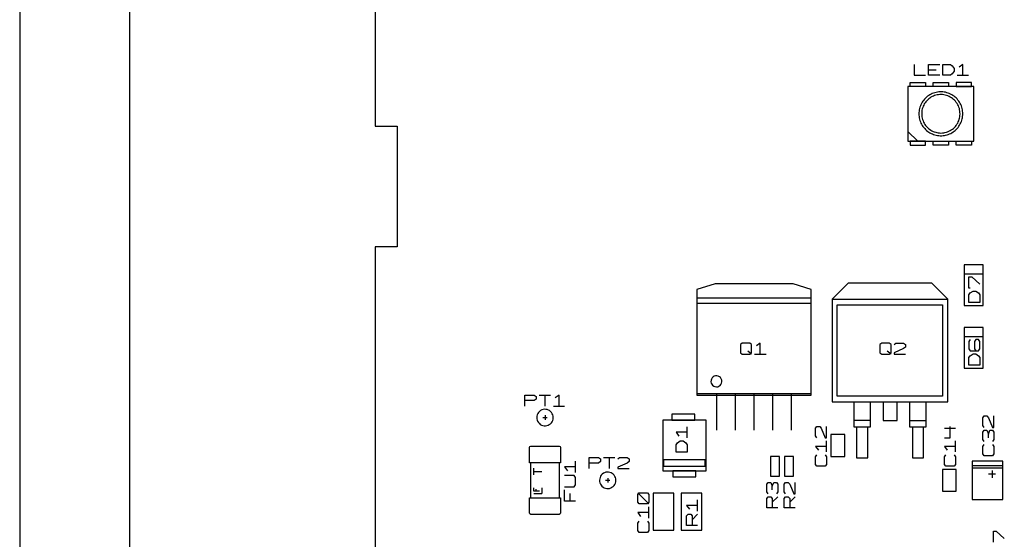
# Model space of a CAD drawing. Extents: x -92 to 503, y -336 to 505.
# Tile 6 of 14: x -92 to 162, y 114 to 248. Entities that reach past the tile are written whole.
import ezdxf

# ---------------------------------------------------------------- set-up
doc = ezdxf.new("R2010")
doc.units = 0
doc.layers.add('1', color=1, linetype='CONTINUOUS')

msp = doc.modelspace()

# ---------------------------------------------------------------- linework, layer by layer
at = {"layer": '1'}
for p, q in [((-91.65, 504.57), (-91.65, -335.7)), ((-63.35, 476.1), (-63.35, -307.23)), ((0, 316.07), (0, 220.67)), ((138.93, 236.57), (138.93, 233.75)), ((142.6, 233.75), (142.6, 236.57)), ((142.6, 236.57), (145.53, 236.57)), ((146.28, 233.75), (146.28, 236.57)), ((146.28, 236.57), (148.23, 236.57)), ((148.23, 236.57), (148.7, 236.22)), ((148.7, 236.22), (149.2, 235.52)), ((151.43, 236.57), (150.45, 235.87)), ((151.43, 233.75), (151.43, 236.57)), ((138.93, 233.75), (141.85, 233.75)), ((142.6, 235.15), (144.55, 235.15)), ((145.53, 233.75), (142.6, 233.75)), ((148.23, 233.75), (146.28, 233.75)), ((148.7, 234.1), (148.23, 233.75)), ((149.2, 234.8), (148.7, 234.1)), ((149.2, 235.52), (149.2, 234.8)), ((149.98, 233.75), (152.88, 233.75)), ((137.85, 230.9), (137.85, 231.9)), ((137.85, 231.9), (141.8, 231.9)), ((141.8, 231.9), (141.8, 230.9)), ((143.78, 230.9), (143.78, 231.9)), ((143.78, 231.9), (147.75, 231.9)), ((147.75, 231.9), (147.75, 230.9)), ((153.68, 231.9), (149.73, 231.9)), ((149.73, 231.9), (149.73, 230.9)), ((153.68, 230.9), (153.68, 231.9)), ((154.25, 230.9), (137.28, 230.9)), ((137.28, 230.9), (137.28, 216.77)), ((141.8, 230.9), (137.85, 230.9)), ((142.63, 228.55), (142.35, 228.35)), ((142.93, 228.72), (142.63, 228.55)), ((143.23, 228.9), (142.93, 228.72)), ((143.55, 229.05), (143.23, 228.9)), ((143.83, 228.4), (143.53, 228.25)), ((143.88, 229.17), (143.55, 229.05)), ((147.75, 230.9), (143.78, 230.9)), ((144.15, 228.52), (143.83, 228.4)), ((144.2, 229.27), (143.88, 229.17)), ((144.5, 228.62), (144.15, 228.52)), ((144.55, 229.35), (144.2, 229.27)), ((144.83, 228.7), (144.5, 228.62)), ((144.88, 229.42), (144.55, 229.35)), ((145.18, 228.75), (144.83, 228.7)), ((145.23, 229.47), (144.88, 229.42)), ((145.53, 228.77), (145.18, 228.75)), ((145.58, 229.5), (145.23, 229.47)), ((145.88, 228.77), (145.53, 228.77)), ((145.93, 229.5), (145.58, 229.5)), ((146.23, 228.77), (145.88, 228.77)), ((146.28, 229.47), (145.93, 229.5)), ((146.55, 228.72), (146.23, 228.77)), ((146.63, 229.42), (146.28, 229.47)), ((146.9, 228.65), (146.55, 228.72)), ((146.98, 229.37), (146.63, 229.42)), ((147.25, 228.55), (146.9, 228.65)), ((147.3, 229.27), (146.98, 229.37)), ((147.58, 228.45), (147.25, 228.55)), ((147.63, 229.17), (147.3, 229.27)), ((147.9, 228.3), (147.58, 228.45)), ((147.95, 229.05), (147.63, 229.17)), ((148.28, 228.9), (147.95, 229.05)), ((148.58, 228.75), (148.28, 228.9)), ((148.88, 228.55), (148.58, 228.75)), ((149.18, 228.35), (148.88, 228.55)), ((149.73, 230.9), (153.68, 230.9)), ((154.25, 216.77), (154.25, 230.9)), ((140.48, 225.87), (140.38, 225.52)), ((140.63, 226.17), (140.48, 225.87)), ((140.78, 226.5), (140.63, 226.17)), ((140.95, 226.8), (140.78, 226.5)), ((141.13, 227.1), (140.95, 226.8)), ((141.35, 227.37), (141.13, 227.1)), ((141.35, 226.05), (141.2, 225.75)), ((141.58, 227.62), (141.35, 227.37)), ((141.5, 226.35), (141.35, 226.05)), ((141.7, 226.65), (141.5, 226.35)), ((141.83, 227.87), (141.58, 227.62)), ((141.9, 226.92), (141.7, 226.65)), ((142.08, 228.12), (141.83, 227.87)), ((142.13, 227.2), (141.9, 226.92)), ((142.35, 228.35), (142.08, 228.12)), ((142.38, 227.45), (142.13, 227.2)), ((142.65, 227.67), (142.38, 227.45)), ((142.93, 227.87), (142.65, 227.67)), ((143.2, 228.07), (142.93, 227.87)), ((143.53, 228.25), (143.2, 228.07)), ((148.2, 228.15), (147.9, 228.3)), ((148.5, 227.97), (148.2, 228.15)), ((148.78, 227.75), (148.5, 227.97)), ((149.05, 227.55), (148.78, 227.75)), ((149.3, 227.3), (149.05, 227.55)), ((149.45, 228.12), (149.18, 228.35)), ((149.53, 227.05), (149.3, 227.3)), ((149.7, 227.9), (149.45, 228.12)), ((149.75, 226.77), (149.53, 227.05)), ((149.95, 227.65), (149.7, 227.9)), ((149.95, 226.47), (149.75, 226.77)), ((150.18, 227.37), (149.95, 227.65)), ((150.13, 226.17), (149.95, 226.47)), ((150.28, 225.87), (150.13, 226.17)), ((150.38, 227.1), (150.18, 227.37)), ((150.4, 225.55), (150.28, 225.87)), ((150.58, 226.82), (150.38, 227.1)), ((150.75, 226.52), (150.58, 226.82)), ((150.9, 226.2), (150.75, 226.52)), ((151.05, 225.87), (150.9, 226.2)), ((151.15, 225.55), (151.05, 225.87)), ((140.13, 224.17), (140.1, 223.82)), ((140.1, 223.82), (140.13, 223.47)), ((140.15, 224.5), (140.13, 224.17)), ((140.13, 223.47), (140.15, 223.12)), ((140.2, 224.85), (140.15, 224.5)), ((140.28, 225.2), (140.2, 224.85)), ((140.38, 225.52), (140.28, 225.2)), ((140.85, 224.4), (140.83, 224.05)), ((140.83, 224.05), (140.83, 223.7)), ((140.83, 223.7), (140.83, 223.35)), ((140.83, 223.35), (140.88, 223)), ((140.9, 224.75), (140.85, 224.4)), ((140.98, 225.07), (140.9, 224.75)), ((141.08, 225.42), (140.98, 225.07)), ((141.2, 225.75), (141.08, 225.42)), ((150.53, 225.2), (150.4, 225.55)), ((150.6, 224.87), (150.53, 225.2)), ((150.68, 224.52), (150.6, 224.87)), ((150.65, 223.07), (150.7, 223.42)), ((150.7, 224.17), (150.68, 224.52)), ((150.73, 223.82), (150.7, 224.17)), ((150.7, 223.42), (150.73, 223.77)), ((150.73, 223.77), (150.73, 223.82)), ((151.25, 225.22), (151.15, 225.55)), ((151.33, 224.87), (151.25, 225.22)), ((151.38, 224.52), (151.33, 224.87)), ((151.4, 224.17), (151.38, 224.52)), ((151.38, 223.17), (151.43, 223.52)), ((151.43, 223.82), (151.4, 224.17)), ((151.43, 223.52), (151.43, 223.82)), ((140.15, 223.12), (140.2, 222.77)), ((140.2, 222.77), (140.28, 222.42)), ((140.28, 222.42), (140.38, 222.1)), ((140.38, 222.1), (140.5, 221.77)), ((140.5, 221.77), (140.63, 221.45)), ((140.63, 221.45), (140.8, 221.15)), ((140.8, 221.15), (140.98, 220.82)), ((140.88, 223), (140.95, 222.67)), ((140.95, 222.67), (141.05, 222.32)), ((140.98, 220.82), (141.15, 220.55)), ((141.05, 222.32), (141.18, 222)), ((141.18, 222), (141.3, 221.67)), ((141.3, 221.67), (141.48, 221.37)), ((141.48, 221.37), (141.65, 221.07)), ((141.65, 221.07), (141.85, 220.8)), ((141.85, 220.8), (142.08, 220.52)), ((149.5, 220.57), (149.7, 220.85)), ((149.7, 220.85), (149.9, 221.12)), ((149.9, 221.12), (150.1, 221.42)), ((150.1, 221.42), (150.25, 221.75)), ((150.25, 221.75), (150.38, 222.05)), ((150.38, 222.05), (150.5, 222.4)), ((150.4, 220.6), (150.6, 220.9)), ((150.5, 222.4), (150.6, 222.72)), ((150.6, 222.72), (150.65, 223.07)), ((150.6, 220.9), (150.78, 221.2)), ((150.78, 221.2), (150.93, 221.5)), ((150.93, 221.5), (151.05, 221.82)), ((151.05, 221.82), (151.18, 222.15)), ((151.18, 222.15), (151.25, 222.5)), ((151.25, 222.5), (151.33, 222.82)), ((151.33, 222.82), (151.38, 223.17)), ((0, 220.67), (5.65, 220.67)), ((5.65, 220.67), (5.65, 189.55)), ((139.83, 216.77), (137.28, 219.3)), ((141.15, 220.55), (141.38, 220.27)), ((141.38, 220.27), (141.6, 220)), ((141.6, 220), (141.85, 219.75)), ((141.85, 219.75), (142.1, 219.52)), ((142.08, 220.52), (142.33, 220.27)), ((142.1, 219.52), (142.38, 219.3)), ((142.33, 220.27), (142.58, 220.05)), ((142.38, 219.3), (142.65, 219.1)), ((142.58, 220.05), (142.85, 219.82)), ((142.65, 219.1), (142.95, 218.92)), ((142.85, 219.82), (143.15, 219.62)), ((142.95, 218.92), (143.28, 218.75)), ((143.15, 219.62), (143.45, 219.45)), ((143.28, 218.75), (143.58, 218.62)), ((143.45, 219.45), (143.75, 219.3)), ((143.58, 218.62), (143.9, 218.5)), ((143.75, 219.3), (144.08, 219.17)), ((143.9, 218.5), (144.25, 218.37)), ((144.08, 219.17), (144.43, 219.07)), ((144.25, 218.37), (144.58, 218.3)), ((144.43, 219.07), (144.75, 219)), ((144.58, 218.3), (144.93, 218.25)), ((144.75, 219), (145.1, 218.92)), ((144.93, 218.25), (145.28, 218.2)), ((145.1, 218.92), (145.45, 218.9)), ((145.45, 218.9), (145.8, 218.87)), ((145.8, 218.87), (146.15, 218.9)), ((146.15, 218.9), (146.5, 218.95)), ((146.33, 218.2), (146.68, 218.25)), ((146.5, 218.95), (146.83, 219)), ((146.68, 218.25), (147, 218.32)), ((146.83, 219), (147.18, 219.1)), ((147, 218.32), (147.35, 218.4)), ((147.18, 219.1), (147.5, 219.2)), ((147.35, 218.4), (147.68, 218.5)), ((147.5, 219.2), (147.83, 219.32)), ((147.68, 218.5), (148, 218.65)), ((147.83, 219.32), (148.13, 219.5)), ((148, 218.65), (148.33, 218.77)), ((148.13, 219.5), (148.43, 219.67)), ((148.33, 218.77), (148.63, 218.95)), ((148.43, 219.67), (148.73, 219.87)), ((148.63, 218.95), (148.93, 219.15)), ((148.73, 219.87), (149, 220.07)), ((148.93, 219.15), (149.2, 219.35)), ((149, 220.07), (149.25, 220.32)), ((149.2, 219.35), (149.48, 219.55)), ((149.25, 220.32), (149.5, 220.57)), ((149.48, 219.55), (149.73, 219.8)), ((149.73, 219.8), (149.98, 220.05)), ((149.98, 220.05), (150.2, 220.32)), ((150.2, 220.32), (150.4, 220.6)), ((137.28, 216.77), (154.25, 216.77)), ((141.8, 216.77), (137.85, 216.77)), ((137.85, 216.77), (137.85, 215.77)), ((137.85, 215.77), (141.8, 215.77)), ((141.8, 215.77), (141.8, 216.77)), ((143.78, 216.77), (147.75, 216.77)), ((143.78, 215.77), (143.78, 216.77)), ((147.75, 215.77), (143.78, 215.77)), ((145.28, 218.2), (145.63, 218.17)), ((145.63, 218.17), (145.98, 218.17)), ((145.98, 218.17), (146.33, 218.2)), ((147.75, 216.77), (147.75, 215.77)), ((149.73, 215.77), (149.73, 216.77)), ((149.73, 216.77), (153.68, 216.77)), ((153.68, 215.77), (149.73, 215.77)), ((153.68, 216.77), (153.68, 215.77)), ((5.65, 189.55), (0, 189.55)), ((0, 189.55), (0, 94.15)), ((156.68, 184.9), (151.78, 184.9)), ((151.78, 184.9), (151.78, 174.4)), ((156.68, 174.4), (156.68, 184.9)), ((121.9, 180.2), (117.75, 176.05)), ((143.45, 180.2), (121.9, 180.2)), ((147.57, 176.05), (143.45, 180.2)), ((156.68, 182.52), (151.78, 182.52)), ((153, 178.9), (153, 181.8)), ((153, 181.8), (153.73, 181.8)), ((153.73, 181.8), (155.83, 179.87)), ((87.57, 180.02), (82.9, 178.57)), ((82.9, 178.57), (82.9, 151.27)), ((107.7, 180.02), (87.57, 180.02)), ((112.37, 178.57), (107.7, 180.02)), ((112.37, 151.27), (112.37, 178.57)), ((153.35, 178.9), (153, 178.9)), ((153, 177.15), (153.35, 177.65)), ((153.35, 177.65), (154.08, 178.12)), ((154.08, 178.12), (154.78, 178.12)), ((154.78, 178.12), (155.48, 177.65)), ((155.48, 177.65), (155.83, 177.15)), ((82.9, 176.42), (112.37, 176.42)), ((117.75, 176.05), (147.57, 176.05)), ((117.75, 176.05), (117.75, 149.6)), ((147.57, 149.6), (147.57, 176.05)), ((153, 175.22), (153, 177.15)), ((155.83, 175.22), (153, 175.22)), ((155.83, 177.15), (155.83, 175.22)), ((82.9, 174.97), (112.37, 174.97)), ((119, 151.02), (119, 174.62)), ((119, 174.62), (146.17, 174.62)), ((146.17, 174.62), (146.17, 151.02)), ((151.78, 174.4), (156.68, 174.4)), ((156.68, 168.72), (151.78, 168.72)), ((151.78, 168.72), (151.78, 158.25)), ((156.68, 158.25), (156.68, 168.72)), ((156.68, 166.37), (151.78, 166.37)), ((153.35, 165.65), (153, 165.15)), ((153, 165.15), (153, 163.22)), ((154.78, 165.65), (154.43, 165.15)), ((154.43, 165.15), (154.43, 163.22)), ((155.48, 165.65), (154.78, 165.65)), ((155.83, 165.15), (155.48, 165.65)), ((155.83, 163.22), (155.83, 165.15)), ((94.57, 164.7), (94.1, 164.35)), ((94.1, 164.35), (94.1, 162.22)), ((96.52, 164.7), (94.57, 164.7)), ((97, 161.87), (96.05, 162.6)), ((97, 164.35), (96.52, 164.7)), ((97, 162.22), (97, 164.35)), ((99.22, 164.7), (98.27, 164)), ((99.22, 161.87), (99.22, 164.7)), ((130.52, 164.7), (130.02, 164.35)), ((130.02, 164.35), (130.02, 162.22)), ((132.45, 164.7), (130.52, 164.7)), ((132.95, 161.87), (131.97, 162.6)), ((132.95, 164.35), (132.45, 164.7)), ((132.95, 162.22), (132.95, 164.35)), ((133.7, 164.35), (134.2, 164.7)), ((136.12, 163.3), (133.7, 162.22)), ((134.2, 164.7), (136.12, 164.7)), ((136.12, 164.7), (136.62, 164.35)), ((136.62, 163.65), (136.12, 163.3)), ((136.62, 164.35), (136.62, 163.65)), ((153, 163.22), (153.35, 162.72)), ((153.35, 162.72), (155.48, 162.72)), ((154.43, 163.22), (154.78, 162.72)), ((155.48, 162.72), (155.83, 163.22)), ((94.1, 162.22), (94.57, 161.87)), ((94.57, 161.87), (96.52, 161.87)), ((96.52, 161.87), (97, 162.22)), ((97.77, 161.87), (100.7, 161.87)), ((130.02, 162.22), (130.52, 161.87)), ((130.52, 161.87), (132.45, 161.87)), ((132.45, 161.87), (132.95, 162.22)), ((133.7, 162.22), (133.7, 161.87)), ((133.7, 161.87), (136.62, 161.87)), ((153, 161), (153.35, 161.47)), ((153, 159.05), (153, 161)), ((153.35, 161.47), (154.08, 161.97)), ((154.08, 161.97), (154.78, 161.97)), ((154.78, 161.97), (155.48, 161.47)), ((155.48, 161.47), (155.83, 161)), ((155.83, 161), (155.83, 159.05)), ((151.78, 158.25), (156.68, 158.25)), ((155.83, 159.05), (153, 159.05)), ((86.55, 155.12), (86.52, 154.77)), ((86.65, 155.45), (86.55, 155.12)), ((86.82, 155.75), (86.65, 155.45)), ((87.07, 156), (86.82, 155.75)), ((87.37, 156.17), (87.07, 156)), ((87.72, 156.25), (87.37, 156.17)), ((88.07, 156.27), (87.72, 156.25)), ((88.4, 156.2), (88.07, 156.27)), ((88.72, 156.05), (88.4, 156.2)), ((88.97, 155.82), (88.72, 156.05)), ((89.17, 155.52), (88.97, 155.82)), ((89.3, 155.2), (89.17, 155.52)), ((89.35, 154.87), (89.3, 155.2)), ((89.35, 154.7), (89.35, 154.87)), ((86.52, 154.77), (86.6, 154.42)), ((86.6, 154.42), (86.72, 154.12)), ((86.72, 154.12), (86.95, 153.85)), ((86.95, 153.85), (87.22, 153.62)), ((87.22, 153.62), (87.55, 153.5)), ((87.55, 153.5), (87.9, 153.45)), ((87.9, 153.45), (88.25, 153.47)), ((88.25, 153.47), (88.57, 153.6)), ((88.57, 153.6), (88.87, 153.8)), ((88.87, 153.8), (89.1, 154.05)), ((89.1, 154.05), (89.25, 154.37)), ((89.25, 154.37), (89.35, 154.7)), ((38.53, 148.5), (38.53, 151.32)), ((38.53, 151.32), (40.95, 151.32)), ((40.95, 149.92), (38.53, 149.92)), ((40.95, 151.32), (41.45, 150.97)), ((41.45, 150.27), (40.95, 149.92)), ((41.45, 150.97), (41.45, 150.27)), ((42.2, 151.32), (45.13, 151.32)), ((43.68, 151.32), (43.68, 148.5)), ((47.35, 151.32), (46.38, 150.62)), ((47.35, 148.5), (47.35, 151.32)), ((82.9, 151.7), (112.37, 151.7)), ((82.9, 151.27), (112.37, 151.27)), ((88.02, 142.3), (88.02, 151.62)), ((92.82, 142.3), (92.82, 151.62)), ((97.62, 142.3), (97.62, 151.62)), ((102.45, 142.3), (102.45, 151.62)), ((107.25, 142.3), (107.25, 151.62)), ((146.17, 151.02), (119, 151.02)), ((42.6, 147.32), (42.33, 147.1)), ((42.6, 147.32), (42.33, 147.1)), ((42.9, 147.47), (42.6, 147.32)), ((42.9, 147.47), (42.6, 147.32)), ((43.25, 147.57), (42.9, 147.47)), ((43.25, 147.57), (42.9, 147.47)), ((43.58, 147.65), (43.25, 147.57)), ((43.58, 147.65), (43.25, 147.57)), ((43.93, 147.62), (43.58, 147.65)), ((43.93, 147.62), (43.58, 147.65)), ((44.28, 147.57), (43.93, 147.62)), ((44.28, 147.57), (43.93, 147.62)), ((44.6, 147.45), (44.28, 147.57)), ((44.6, 147.45), (44.28, 147.57)), ((44.9, 147.3), (44.6, 147.45)), ((44.9, 147.3), (44.6, 147.45)), ((45.18, 147.07), (44.9, 147.3)), ((45.18, 147.07), (44.9, 147.3)), ((45.9, 148.5), (48.8, 148.5)), ((117.75, 149.6), (147.57, 149.6)), ((117.75, 149.6), (123.32, 149.6)), ((123.32, 149.6), (123.32, 143.1)), ((127.65, 143.1), (127.65, 149.6)), ((127.65, 149.6), (130.87, 149.6)), ((130.87, 149.6), (130.87, 144.8)), ((134.47, 144.8), (134.47, 149.6)), ((134.47, 149.6), (137.87, 149.6)), ((137.7, 149.6), (137.7, 143.1)), ((142.02, 143.1), (142.02, 149.6)), ((142.02, 149.6), (147.57, 149.6)), ((41.65, 145.9), (41.63, 145.57)), ((41.65, 145.9), (41.63, 145.57)), ((41.63, 145.57), (41.65, 145.22)), ((41.63, 145.57), (41.65, 145.22)), ((41.75, 146.25), (41.65, 145.9)), ((41.75, 146.25), (41.65, 145.9)), ((41.65, 145.22), (41.73, 144.87)), ((41.65, 145.22), (41.73, 144.87)), ((41.73, 144.87), (41.85, 144.55)), ((41.73, 144.87), (41.85, 144.55)), ((41.9, 146.55), (41.75, 146.25)), ((41.9, 146.55), (41.75, 146.25)), ((42.08, 146.85), (41.9, 146.55)), ((42.08, 146.85), (41.9, 146.55)), ((42.33, 147.1), (42.08, 146.85)), ((42.33, 147.1), (42.08, 146.85)), ((43.18, 145.52), (44.3, 145.52)), ((43.75, 146.1), (43.75, 144.95)), ((45.43, 146.82), (45.18, 147.07)), ((45.43, 146.82), (45.18, 147.07)), ((45.6, 146.52), (45.43, 146.82)), ((45.6, 146.52), (45.43, 146.82)), ((45.58, 144.45), (45.73, 144.75)), ((45.58, 144.45), (45.73, 144.75)), ((45.75, 146.2), (45.6, 146.52)), ((45.75, 146.2), (45.6, 146.52)), ((45.73, 144.75), (45.83, 145.1)), ((45.73, 144.75), (45.83, 145.1)), ((45.83, 145.87), (45.75, 146.2)), ((45.83, 145.87), (45.75, 146.2)), ((45.85, 145.52), (45.83, 145.87)), ((45.85, 145.52), (45.83, 145.87)), ((45.83, 145.1), (45.85, 145.45)), ((45.83, 145.1), (45.85, 145.45)), ((45.85, 145.45), (45.85, 145.52)), ((45.85, 145.45), (45.85, 145.52)), ((74.1, 144.85), (74.1, 131.82)), ((85.25, 144.85), (74.1, 144.85)), ((82.38, 146.4), (76.4, 146.4)), ((76.4, 146.4), (76.4, 144.85)), ((76.4, 144.85), (82.38, 144.85)), ((82.38, 144.85), (82.38, 146.4)), ((85.25, 131.82), (85.25, 144.85)), ((127.65, 144.8), (123.32, 144.8)), ((130.87, 144.8), (134.47, 144.8)), ((137.7, 144.8), (142.02, 144.8)), ((156.6, 145.43), (156.95, 145.93)), ((156.6, 143.5), (156.6, 145.43)), ((156.95, 145.93), (157.65, 145.93)), ((157.65, 145.93), (158.02, 145.43)), ((158.02, 145.43), (159.07, 143)), ((159.42, 143), (159.42, 145.93)), ((41.85, 144.55), (42.03, 144.25)), ((41.85, 144.55), (42.03, 144.25)), ((42.03, 144.25), (42.28, 144)), ((42.03, 144.25), (42.28, 144)), ((42.28, 144), (42.53, 143.77)), ((42.28, 144), (42.53, 143.77)), ((42.53, 143.77), (42.83, 143.6)), ((42.53, 143.77), (42.83, 143.6)), ((42.83, 143.6), (43.18, 143.47)), ((42.83, 143.6), (43.18, 143.47)), ((43.18, 143.47), (43.5, 143.42)), ((43.18, 143.47), (43.5, 143.42)), ((43.5, 143.42), (43.85, 143.4)), ((43.5, 143.42), (43.85, 143.4)), ((43.85, 143.4), (44.2, 143.45)), ((43.85, 143.4), (44.2, 143.45)), ((44.2, 143.45), (44.53, 143.55)), ((44.2, 143.45), (44.53, 143.55)), ((44.53, 143.55), (44.85, 143.7)), ((44.53, 143.55), (44.85, 143.7)), ((44.85, 143.7), (45.13, 143.92)), ((44.85, 143.7), (45.13, 143.92)), ((45.13, 143.92), (45.38, 144.17)), ((45.13, 143.92), (45.38, 144.17)), ((45.38, 144.17), (45.58, 144.45)), ((45.38, 144.17), (45.58, 144.45)), ((80.38, 140.27), (80.38, 143.17)), ((113.48, 142.75), (113.83, 143.22)), ((113.48, 140.8), (113.48, 142.75)), ((113.83, 143.22), (114.55, 143.22)), ((114.55, 143.22), (114.9, 142.75)), ((114.9, 142.75), (115.95, 140.32)), ((116.3, 140.32), (116.3, 143.22)), ((123.32, 143.1), (124.05, 143.1)), ((123.5, 143.1), (127.47, 143.1)), ((124.05, 143.1), (124.05, 135.17)), ((126.92, 135.17), (126.92, 143.1)), ((126.92, 143.1), (127.65, 143.1)), ((137.7, 143.1), (138.42, 143.1)), ((137.87, 143.1), (141.82, 143.1)), ((138.42, 143.1), (138.42, 135.17)), ((141.3, 135.17), (141.3, 143.1)), ((141.3, 143.1), (142.02, 143.1)), ((146.73, 142.75), (149.55, 142.75)), ((148.13, 140.32), (148.13, 143.22)), ((156.95, 143), (156.6, 143.5)), ((156.6, 141.75), (156.95, 142.25)), ((156.95, 142.25), (157.65, 142.25)), ((157.65, 142.25), (158.02, 141.28)), ((158.02, 141.28), (158.37, 142.25)), ((158.37, 142.25), (159.07, 142.25)), ((159.07, 143), (159.42, 143)), ((159.07, 142.25), (159.42, 141.75)), ((80.38, 141.72), (77.55, 141.72)), ((77.55, 141.72), (78.25, 140.75)), ((113.83, 140.32), (113.48, 140.8)), ((115.95, 140.32), (116.3, 140.32)), ((117.43, 141.17), (117.43, 135.5)), ((120.98, 141.17), (117.43, 141.17)), ((120.98, 135.5), (120.98, 141.17)), ((146.73, 140.32), (148.13, 140.32)), ((156.6, 139.83), (156.6, 141.75)), ((156.95, 139.33), (156.6, 139.83)), ((158.02, 140.3), (158.02, 141.28)), ((159.42, 139.83), (159.07, 139.33)), ((159.42, 141.75), (159.42, 139.83)), ((39.78, 137.85), (39.85, 138.05)), ((39.78, 133.87), (39.78, 137.85)), ((39.85, 138.05), (40.05, 138.12)), ((40.05, 138.12), (43.75, 138.12)), ((43.75, 138.12), (47.43, 138.12)), ((47.43, 138.12), (47.63, 138.05)), ((47.63, 138.05), (47.7, 137.85)), ((47.7, 137.85), (47.7, 133.87)), ((77.55, 138.52), (77.9, 139.02)), ((77.55, 136.6), (77.55, 138.52)), ((77.9, 139.02), (78.6, 139.5)), ((78.6, 139.5), (79.33, 139.5)), ((79.33, 139.5), (80.03, 139.02)), ((80.03, 139.02), (80.38, 138.52)), ((80.38, 138.52), (80.38, 136.6)), ((116.3, 138.1), (113.48, 138.1)), ((113.48, 138.1), (114.2, 137.12)), ((116.3, 136.65), (116.3, 139.55)), ((149.55, 138.1), (146.73, 138.1)), ((146.73, 138.1), (147.43, 137.12)), ((149.55, 136.65), (149.55, 139.55)), ((156.6, 138.08), (156.95, 138.58)), ((156.6, 136.15), (156.6, 138.08)), ((159.07, 138.58), (159.42, 138.08)), ((159.42, 138.08), (159.42, 136.15)), ((55.13, 132.4), (55.13, 135.22)), ((55.13, 135.22), (57.55, 135.22)), ((57.55, 135.22), (58.05, 134.87)), ((58.05, 134.87), (58.05, 134.17)), ((58.8, 135.22), (61.73, 135.22)), ((60.25, 135.22), (60.25, 132.4)), ((62.48, 134.87), (62.98, 135.22)), ((62.98, 135.22), (64.9, 135.22)), ((64.9, 135.22), (65.4, 134.87)), ((65.4, 134.87), (65.4, 134.17)), ((85.05, 134.65), (74.3, 134.65)), ((74.3, 134.65), (74.3, 132.95)), ((80.38, 136.6), (77.55, 136.6)), ((85.05, 132.95), (85.05, 134.65)), ((101.9, 135.5), (101.9, 130.4)), ((104.15, 135.5), (101.9, 135.5)), ((104.15, 130.4), (104.15, 135.5)), ((107.75, 135.5), (105.5, 135.5)), ((105.5, 135.5), (105.5, 130.4)), ((107.75, 130.4), (107.75, 135.5)), ((113.48, 135.37), (113.83, 135.87)), ((113.48, 133.45), (113.48, 135.37)), ((115.95, 135.87), (116.3, 135.37)), ((116.3, 135.37), (116.3, 133.45)), ((117.43, 135.5), (120.98, 135.5)), ((124.05, 135.17), (126.92, 135.17)), ((138.42, 135.17), (141.3, 135.17)), ((146.73, 135.37), (147.08, 135.87)), ((146.73, 133.45), (146.73, 135.37)), ((149.2, 135.87), (149.55, 135.37)), ((149.55, 135.37), (149.55, 133.45)), ((156.95, 135.65), (156.6, 136.15)), ((159.07, 135.65), (156.95, 135.65)), ((159.42, 136.15), (159.07, 135.65)), ((47.7, 133.87), (39.78, 133.87)), ((40.05, 124.82), (40.05, 133.87)), ((40.9, 130.77), (40.9, 132.47)), ((47.43, 133.87), (47.43, 124.82)), ((51.63, 132.8), (48.8, 132.8)), ((48.8, 132.8), (49.5, 131.82)), ((51.63, 131.32), (51.63, 134.25)), ((57.55, 133.8), (55.13, 133.8)), ((58.05, 134.17), (57.55, 133.8)), ((64.9, 133.8), (62.48, 132.75)), ((62.48, 132.75), (62.48, 132.4)), ((62.48, 132.4), (65.4, 132.4)), ((65.4, 134.17), (64.9, 133.8)), ((74.3, 132.95), (85.05, 132.95)), ((113.83, 132.95), (113.48, 133.45)), ((115.95, 132.95), (113.83, 132.95)), ((116.3, 133.45), (115.95, 132.95)), ((146.18, 132.17), (146.18, 126.52)), ((149.7, 132.17), (146.18, 132.17)), ((147.08, 132.95), (146.73, 133.45)), ((149.2, 132.95), (147.08, 132.95)), ((149.55, 133.45), (149.2, 132.95)), ((149.7, 126.52), (149.7, 132.17)), ((161.77, 134.3), (153.85, 134.3)), ((153.85, 134.3), (153.85, 124.4)), ((153.87, 133.2), (153.85, 133.2)), ((153.85, 133.2), (153.85, 133.18)), ((153.85, 133.18), (161.77, 133.18)), ((153.87, 132.63), (153.85, 132.63)), ((153.85, 132.63), (153.85, 132.6)), ((153.85, 132.6), (161.77, 132.6)), ((161.77, 124.4), (161.77, 134.3)), ((161.77, 133.18), (161.77, 133.15)), ((161.77, 132.6), (161.77, 132.58)), ((40.9, 131.62), (42.9, 131.62)), ((51.28, 130.57), (48.8, 130.57)), ((51.63, 130.07), (51.28, 130.57)), ((51.63, 128.15), (51.63, 130.07)), ((57.83, 129.75), (57.8, 129.4)), ((57.83, 129.75), (57.8, 129.4)), ((57.93, 130.07), (57.83, 129.75)), ((57.93, 130.07), (57.83, 129.75)), ((58.05, 130.4), (57.93, 130.07)), ((58.05, 130.4), (57.93, 130.07)), ((58.25, 130.67), (58.05, 130.4)), ((58.25, 130.67), (58.05, 130.4)), ((58.5, 130.92), (58.25, 130.67)), ((58.5, 130.92), (58.25, 130.67)), ((58.78, 131.15), (58.5, 130.92)), ((58.78, 131.15), (58.5, 130.92)), ((59.08, 131.3), (58.78, 131.15)), ((59.08, 131.3), (58.78, 131.15)), ((59.4, 131.42), (59.08, 131.3)), ((59.4, 131.42), (59.08, 131.3)), ((59.75, 131.47), (59.4, 131.42)), ((59.75, 131.47), (59.4, 131.42)), ((60.1, 131.47), (59.75, 131.47)), ((60.1, 131.47), (59.75, 131.47)), ((59.9, 129.92), (59.9, 128.77)), ((60.45, 131.4), (60.1, 131.47)), ((60.45, 131.4), (60.1, 131.47)), ((60.78, 131.3), (60.45, 131.4)), ((60.78, 131.3), (60.45, 131.4)), ((61.08, 131.12), (60.78, 131.3)), ((61.08, 131.12), (60.78, 131.3)), ((61.35, 130.9), (61.08, 131.12)), ((61.35, 130.9), (61.08, 131.12)), ((61.6, 130.65), (61.35, 130.9)), ((61.6, 130.65), (61.35, 130.9)), ((61.78, 130.35), (61.6, 130.65)), ((61.78, 130.35), (61.6, 130.65)), ((61.93, 130.05), (61.78, 130.35)), ((61.93, 130.05), (61.78, 130.35)), ((62, 129.7), (61.93, 130.05)), ((62, 129.7), (61.93, 130.05)), ((62.03, 129.35), (62, 129.7)), ((62.03, 129.35), (62, 129.7)), ((74.1, 131.82), (85.25, 131.82)), ((82.65, 131.82), (76.68, 131.82)), ((76.68, 131.82), (76.68, 130.27)), ((76.68, 130.27), (82.65, 130.27)), ((82.65, 130.27), (82.65, 131.82)), ((101.9, 130.4), (104.15, 130.4)), ((105.5, 130.4), (107.75, 130.4)), ((159.82, 130.95), (158.07, 130.95)), ((158.95, 131.9), (158.95, 130)), ((40.9, 126.52), (40.9, 127.37)), ((41.48, 126.52), (41.48, 127.1)), ((42.9, 127.37), (42.9, 125.95)), ((48.8, 127.65), (51.28, 127.65)), ((48.8, 123.97), (48.8, 126.9)), ((51.28, 127.65), (51.63, 128.15)), ((57.8, 129.4), (57.8, 129.05)), ((57.8, 129.4), (57.8, 129.05)), ((57.8, 129.05), (57.9, 128.7)), ((57.8, 129.05), (57.9, 128.7)), ((57.9, 128.7), (58.03, 128.37)), ((57.9, 128.7), (58.03, 128.37)), ((58.03, 128.37), (58.2, 128.1)), ((58.03, 128.37), (58.2, 128.1)), ((58.2, 128.1), (58.43, 127.82)), ((58.2, 128.1), (58.43, 127.82)), ((58.43, 127.82), (58.7, 127.6)), ((58.43, 127.82), (58.7, 127.6)), ((58.7, 127.6), (59, 127.42)), ((58.7, 127.6), (59, 127.42)), ((59, 127.42), (59.33, 127.3)), ((59, 127.42), (59.33, 127.3)), ((59.33, 127.3), (59.68, 127.25)), ((59.33, 127.3), (59.68, 127.25)), ((59.35, 129.35), (60.48, 129.35)), ((59.68, 127.25), (60.03, 127.22)), ((59.68, 127.25), (60.03, 127.22)), ((60.03, 127.22), (60.38, 127.27)), ((60.03, 127.22), (60.38, 127.27)), ((60.38, 127.27), (60.7, 127.37)), ((60.38, 127.27), (60.7, 127.37)), ((60.7, 127.37), (61, 127.55)), ((60.7, 127.37), (61, 127.55)), ((61, 127.55), (61.3, 127.75)), ((61, 127.55), (61.3, 127.75)), ((61.3, 127.75), (61.55, 128)), ((61.3, 127.75), (61.55, 128)), ((61.55, 128), (61.75, 128.27)), ((61.55, 128), (61.75, 128.27)), ((61.75, 128.27), (61.9, 128.6)), ((61.75, 128.27), (61.9, 128.6)), ((61.9, 128.6), (62, 128.92)), ((61.9, 128.6), (62, 128.92)), ((62, 128.92), (62.03, 129.27)), ((62, 128.92), (62.03, 129.27)), ((62.03, 129.27), (62.03, 129.35)), ((62.03, 129.27), (62.03, 129.35)), ((100.9, 128.32), (101.25, 128.8)), ((100.9, 126.37), (100.9, 128.32)), ((101.25, 128.8), (101.98, 128.8)), ((101.98, 128.8), (102.33, 127.85)), ((102.33, 127.85), (102.68, 128.8)), ((102.33, 126.87), (102.33, 127.85)), ((102.68, 128.8), (103.38, 128.8)), ((103.38, 128.8), (103.73, 128.32)), ((103.73, 128.32), (103.73, 126.37)), ((105.4, 128.32), (105.75, 128.8)), ((105.4, 126.37), (105.4, 128.32)), ((105.75, 128.8), (106.45, 128.8)), ((106.45, 128.8), (106.8, 128.32)), ((106.8, 128.32), (107.88, 125.9)), ((108.23, 125.9), (108.23, 128.8)), ((39.78, 120.87), (39.78, 124.82)), ((39.78, 124.82), (47.7, 124.82)), ((42.33, 126.52), (40.9, 126.52)), ((40.9, 125.95), (42.9, 125.95)), ((47.7, 124.82), (47.7, 120.87)), ((50.23, 123.97), (50.23, 125.92)), ((67.68, 125.67), (68.03, 126.15)), ((70.5, 123.25), (67.68, 126.15)), ((67.68, 123.72), (67.68, 125.67)), ((68.03, 126.15), (70.15, 126.15)), ((70.15, 126.15), (70.5, 125.67)), ((70.5, 125.67), (70.5, 123.72)), ((76.95, 126.07), (71.63, 126.07)), ((71.63, 126.07), (71.63, 116.45)), ((76.95, 116.45), (76.95, 126.07)), ((78.8, 126.07), (78.8, 116.45)), ((84.12, 126.07), (78.8, 126.07)), ((84.12, 116.45), (84.12, 126.07)), ((101.25, 125.9), (100.9, 126.37)), ((100.9, 124.65), (101.25, 125.12)), ((100.9, 122.22), (100.9, 124.65)), ((101.25, 125.12), (101.98, 125.12)), ((101.98, 125.12), (102.33, 124.65)), ((102.33, 123.67), (103.73, 125.12)), ((102.33, 124.65), (102.33, 122.22)), ((103.73, 126.37), (103.38, 125.9)), ((105.75, 125.9), (105.4, 126.37)), ((105.4, 124.65), (105.75, 125.12)), ((105.4, 122.22), (105.4, 124.65)), ((105.75, 125.12), (106.45, 125.12)), ((106.45, 125.12), (106.8, 124.65)), ((106.8, 123.67), (108.23, 125.12)), ((106.8, 124.65), (106.8, 122.22)), ((107.88, 125.9), (108.23, 125.9)), ((146.18, 126.52), (149.7, 126.52)), ((153.85, 124.4), (161.77, 124.4)), ((51.63, 123.97), (48.8, 123.97)), ((68.03, 123.25), (67.68, 123.72)), ((70.15, 123.25), (68.03, 123.25)), ((70.5, 123.72), (70.15, 123.25)), ((70.5, 119.57), (70.5, 122.47)), ((83.07, 122.87), (80.25, 122.87)), ((80.25, 122.87), (80.95, 121.9)), ((83.07, 121.4), (83.07, 124.32)), ((103.73, 122.22), (100.9, 122.22)), ((108.23, 122.22), (105.4, 122.22)), ((39.85, 120.67), (39.78, 120.87)), ((40.05, 120.57), (39.85, 120.67)), ((43.75, 120.57), (40.05, 120.57)), ((47.43, 120.57), (43.75, 120.57)), ((47.63, 120.67), (47.43, 120.57)), ((47.7, 120.87), (47.63, 120.67)), ((70.5, 121.02), (67.68, 121.02)), ((67.68, 121.02), (68.38, 120.05)), ((80.25, 120.15), (80.6, 120.65)), ((80.25, 117.72), (80.25, 120.15)), ((80.6, 120.65), (81.3, 120.65)), ((81.3, 120.65), (81.65, 120.15)), ((81.65, 119.17), (83.07, 120.65)), ((81.65, 120.15), (81.65, 117.72)), ((67.68, 118.32), (68.03, 118.8)), ((67.68, 116.37), (67.68, 118.32)), ((70.15, 118.8), (70.5, 118.32)), ((70.5, 118.32), (70.5, 116.37)), ((83.07, 117.72), (80.25, 117.72)), ((68.03, 115.9), (67.68, 116.37)), ((70.15, 115.9), (68.03, 115.9)), ((70.5, 116.37), (70.15, 115.9)), ((71.63, 116.45), (76.95, 116.45)), ((78.8, 116.45), (84.12, 116.45)), ((159.3, 113.37), (159.3, 116.27)), ((159.3, 116.27), (160, 116.27)), ((160, 116.27), (162.12, 114.35))]:
    msp.add_line(p, q, dxfattribs=at)

doc.saveas('drawing.dxf')
